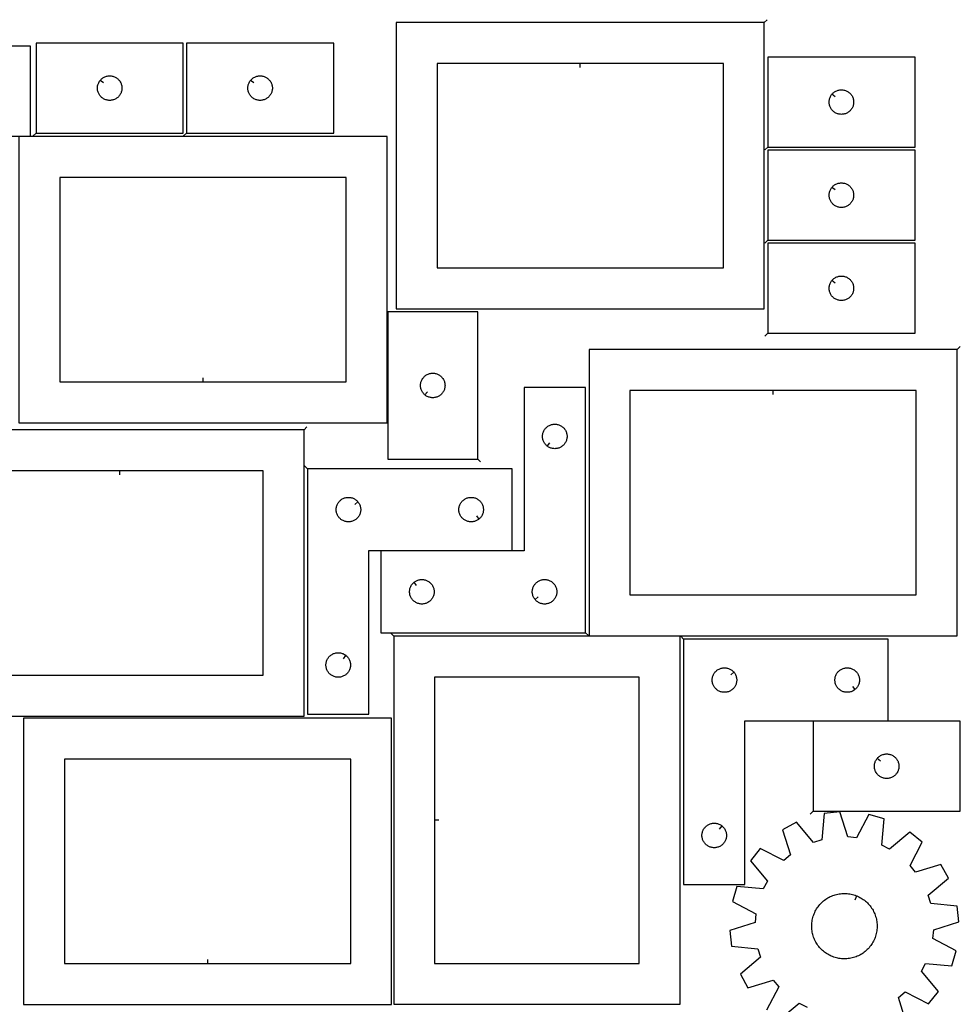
# Model space of a CAD drawing. Header units: millimetres. Extents: x 7 to 1243, y 7 to 2493.
# Tile 5 of 5: x 554 to 1243, y 1771 to 2493. Entities that reach past the tile are written whole.
import ezdxf

# ---------------------------------------------------------------- set-up
doc = ezdxf.new("R2010")
doc.units = ezdxf.units.MM
doc.layers.add('CUT', color=7, linetype='CONTINUOUS', true_color=0x000000)
doc.layers.add('LEADIN', color=1, linetype='CONTINUOUS', true_color=0xff0000)

msp = doc.modelspace()

# ---------------------------------------------------------------- linework, layer by layer
at = {"layer": 'CUT'}
for points in [[(1099.674492, 2490.960229), (829.674492, 2490.960229), (829.674492, 2280.960229), (1099.674492, 2280.960229)], [(453.561906, 2407.565642), (561.561906, 2407.565642), (561.561906, 2473.565642), (453.561906, 2473.565642)], [(565.603593, 2409.877654), (673.603593, 2409.877654), (673.603593, 2475.877654), (565.603593, 2475.877654)], [(675.916703, 2409.877654), (783.916703, 2409.877654), (783.916703, 2475.877654), (675.916703, 2475.877654)], [(1102.219682, 2399.636931), (1210.219682, 2399.636931), (1210.219682, 2465.636931), (1102.219682, 2465.636931)], [(964.674492, 2460.960229), (859.674492, 2460.960229), (859.674492, 2310.960229), (1069.674492, 2310.960229), (1069.674492, 2460.960229)], [(612.650224, 2448.584136), (612.837035, 2448.811766), (613.239632, 2449.241615), (613.669481, 2449.644212), (614.12474, 2450.017834), (614.603461, 2450.36088), (615.103593, 2450.671882), (615.622995, 2450.949508), (616.159442, 2451.19257), (616.710638, 2451.400025), (617.274222, 2451.570986), (617.84778, 2451.704721), (618.428857, 2451.800658), (619.014965, 2451.858384), (619.603593, 2451.877654), (620.192221, 2451.858384), (620.778329, 2451.800658), (621.359406, 2451.704721), (621.932964, 2451.570986), (622.496548, 2451.400025), (623.047744, 2451.19257), (623.584191, 2450.949508), (624.103593, 2450.671882), (624.603725, 2450.36088), (625.082446, 2450.017834), (625.537705, 2449.644212), (625.967554, 2449.241615), (626.370151, 2448.811766), (626.743773, 2448.356507), (627.086819, 2447.877786), (627.397822, 2447.377654), (627.675448, 2446.858252), (627.918509, 2446.321805), (628.125964, 2445.770609), (628.296925, 2445.207025), (628.43066, 2444.633467), (628.526597, 2444.052389), (628.584323, 2443.466282), (628.603593, 2442.877654), (628.584323, 2442.289026), (628.526597, 2441.702918), (628.43066, 2441.121841), (628.296925, 2440.548282), (628.125964, 2439.984699), (627.918509, 2439.433503), (627.675448, 2438.897056), (627.397822, 2438.377654), (627.086819, 2437.877522), (626.743773, 2437.398801), (626.370151, 2436.943541), (625.967554, 2436.513693), (625.537705, 2436.111095), (625.082446, 2435.737474), (624.603725, 2435.394427), (624.103593, 2435.083425), (623.584191, 2434.805799), (623.047744, 2434.562738), (622.496548, 2434.355283), (621.932964, 2434.184321), (621.359406, 2434.050586), (620.778329, 2433.95465), (620.192221, 2433.896923), (619.603593, 2433.877654), (619.014965, 2433.896923), (618.428857, 2433.95465), (617.84778, 2434.050586), (617.274222, 2434.184321), (616.710638, 2434.355283), (616.159442, 2434.562738), (615.622995, 2434.805799), (615.103593, 2435.083425), (614.603461, 2435.394427), (614.12474, 2435.737474), (613.669481, 2436.111095), (613.239632, 2436.513693), (612.837035, 2436.943541), (612.463413, 2437.398801), (612.120366, 2437.877522), (611.809364, 2438.377654), (611.531738, 2438.897056), (611.288677, 2439.433503), (611.081222, 2439.984699), (610.910261, 2440.548282), (610.776525, 2441.121841), (610.680589, 2441.702918), (610.622863, 2442.289026), (610.603593, 2442.877654), (610.622863, 2443.466282), (610.680589, 2444.052389), (610.776525, 2444.633467), (610.910261, 2445.207025), (611.081222, 2445.770609), (611.288677, 2446.321805), (611.531738, 2446.858252), (611.809364, 2447.377654), (612.120366, 2447.877786), (612.463413, 2448.356507)], [(722.963334, 2448.584136), (723.150145, 2448.811766), (723.552742, 2449.241615), (723.982591, 2449.644212), (724.43785, 2450.017834), (724.916571, 2450.36088), (725.416703, 2450.671882), (725.936105, 2450.949508), (726.472552, 2451.19257), (727.023748, 2451.400025), (727.587332, 2451.570986), (728.16089, 2451.704721), (728.741968, 2451.800658), (729.328075, 2451.858384), (729.916703, 2451.877654), (730.505331, 2451.858384), (731.091439, 2451.800658), (731.672516, 2451.704721), (732.246075, 2451.570986), (732.809658, 2451.400025), (733.360854, 2451.19257), (733.897302, 2450.949508), (734.416703, 2450.671882), (734.916835, 2450.36088), (735.395556, 2450.017834), (735.850816, 2449.644212), (736.280664, 2449.241615), (736.683262, 2448.811766), (737.056883, 2448.356507), (737.39993, 2447.877786), (737.710932, 2447.377654), (737.988558, 2446.858252), (738.231619, 2446.321805), (738.439074, 2445.770609), (738.610036, 2445.207025), (738.743771, 2444.633467), (738.839707, 2444.052389), (738.897434, 2443.466282), (738.916703, 2442.877654), (738.897434, 2442.289026), (738.839707, 2441.702918), (738.743771, 2441.121841), (738.610036, 2440.548282), (738.439074, 2439.984699), (738.231619, 2439.433503), (737.988558, 2438.897056), (737.710932, 2438.377654), (737.39993, 2437.877522), (737.056883, 2437.398801), (736.683262, 2436.943541), (736.280664, 2436.513693), (735.850816, 2436.111095), (735.395556, 2435.737474), (734.916835, 2435.394427), (734.416703, 2435.083425), (733.897302, 2434.805799), (733.360854, 2434.562738), (732.809658, 2434.355283), (732.246075, 2434.184321), (731.672516, 2434.050586), (731.091439, 2433.95465), (730.505331, 2433.896923), (729.916703, 2433.877654), (729.328075, 2433.896923), (728.741968, 2433.95465), (728.16089, 2434.050586), (727.587332, 2434.184321), (727.023748, 2434.355283), (726.472552, 2434.562738), (725.936105, 2434.805799), (725.416703, 2435.083425), (724.916571, 2435.394427), (724.43785, 2435.737474), (723.982591, 2436.111095), (723.552742, 2436.513693), (723.150145, 2436.943541), (722.776523, 2437.398801), (722.433477, 2437.877522), (722.122475, 2438.377654), (721.844849, 2438.897056), (721.601788, 2439.433503), (721.394332, 2439.984699), (721.223371, 2440.548282), (721.089636, 2441.121841), (720.9937, 2441.702918), (720.935973, 2442.289026), (720.916703, 2442.877654), (720.935973, 2443.466282), (720.9937, 2444.052389), (721.089636, 2444.633467), (721.223371, 2445.207025), (721.394332, 2445.770609), (721.601788, 2446.321805), (721.844849, 2446.858252), (722.122475, 2447.377654), (722.433477, 2447.877786), (722.776523, 2448.356507)], [(1149.266313, 2438.343414), (1149.453124, 2438.571043), (1149.855721, 2439.000892), (1150.285569, 2439.403489), (1150.740829, 2439.777111), (1151.21955, 2440.120158), (1151.719682, 2440.43116), (1152.239084, 2440.708786), (1152.775531, 2440.951847), (1153.326727, 2441.159302), (1153.89031, 2441.330264), (1154.463869, 2441.463999), (1155.044946, 2441.559935), (1155.631054, 2441.617661), (1156.219682, 2441.636931), (1156.80831, 2441.617661), (1157.394418, 2441.559935), (1157.975495, 2441.463999), (1158.549053, 2441.330264), (1159.112637, 2441.159302), (1159.663833, 2440.951847), (1160.20028, 2440.708786), (1160.719682, 2440.43116), (1161.219814, 2440.120158), (1161.698535, 2439.777111), (1162.153794, 2439.403489), (1162.583643, 2439.000892), (1162.98624, 2438.571043), (1163.359862, 2438.115784), (1163.702908, 2437.637063), (1164.01391, 2437.136931), (1164.291536, 2436.617529), (1164.534598, 2436.081082), (1164.742053, 2435.529886), (1164.913014, 2434.966303), (1165.046749, 2434.392744), (1165.142686, 2433.811667), (1165.200412, 2433.225559), (1165.219682, 2432.636931), (1165.200412, 2432.048303), (1165.142686, 2431.462195), (1165.046749, 2430.881118), (1164.913014, 2430.30756), (1164.742053, 2429.743976), (1164.534598, 2429.19278), (1164.291536, 2428.656333), (1164.01391, 2428.136931), (1163.702908, 2427.636799), (1163.359862, 2427.158078), (1162.98624, 2426.702819), (1162.583643, 2426.27297), (1162.153794, 2425.870373), (1161.698535, 2425.496751), (1161.219814, 2425.153705), (1160.719682, 2424.842702), (1160.20028, 2424.565076), (1159.663833, 2424.322015), (1159.112637, 2424.11456), (1158.549053, 2423.943599), (1157.975495, 2423.809864), (1157.394418, 2423.713927), (1156.80831, 2423.656201), (1156.219682, 2423.636931), (1155.631054, 2423.656201), (1155.044946, 2423.713927), (1154.463869, 2423.809864), (1153.89031, 2423.943599), (1153.326727, 2424.11456), (1152.775531, 2424.322015), (1152.239084, 2424.565076), (1151.719682, 2424.842702), (1151.21955, 2425.153705), (1150.740829, 2425.496751), (1150.285569, 2425.870373), (1149.855721, 2426.27297), (1149.453124, 2426.702819), (1149.079502, 2427.158078), (1148.736455, 2427.636799), (1148.425453, 2428.136931), (1148.147827, 2428.656333), (1147.904766, 2429.19278), (1147.697311, 2429.743976), (1147.526349, 2430.30756), (1147.392614, 2430.881118), (1147.296678, 2431.462195), (1147.238952, 2432.048303), (1147.219682, 2432.636931), (1147.238952, 2433.225559), (1147.296678, 2433.811667), (1147.392614, 2434.392744), (1147.526349, 2434.966303), (1147.697311, 2435.529886), (1147.904766, 2436.081082), (1148.147827, 2436.617529), (1148.425453, 2437.136931), (1148.736455, 2437.637063), (1149.079502, 2438.115784)], [(552.982145, 2197.342149), (822.982145, 2197.342149), (822.982145, 2407.342149), (552.982145, 2407.342149)], [(1102.219682, 2331.329314), (1210.219682, 2331.329314), (1210.219682, 2397.329314), (1102.219682, 2397.329314)], [(687.982145, 2227.342149), (792.982145, 2227.342149), (792.982145, 2377.342149), (582.982145, 2377.342149), (582.982145, 2227.342149)], [(1149.266313, 2370.035797), (1149.453124, 2370.263426), (1149.855721, 2370.693275), (1150.285569, 2371.095872), (1150.740829, 2371.469494), (1151.21955, 2371.81254), (1151.719682, 2372.123543), (1152.239084, 2372.401169), (1152.775531, 2372.64423), (1153.326727, 2372.851685), (1153.89031, 2373.022646), (1154.463869, 2373.156381), (1155.044946, 2373.252318), (1155.631054, 2373.310044), (1156.219682, 2373.329314), (1156.80831, 2373.310044), (1157.394418, 2373.252318), (1157.975495, 2373.156381), (1158.549053, 2373.022646), (1159.112637, 2372.851685), (1159.663833, 2372.64423), (1160.20028, 2372.401169), (1160.719682, 2372.123543), (1161.219814, 2371.81254), (1161.698535, 2371.469494), (1162.153794, 2371.095872), (1162.583643, 2370.693275), (1162.98624, 2370.263426), (1163.359862, 2369.808167), (1163.702908, 2369.329446), (1164.01391, 2368.829314), (1164.291536, 2368.309912), (1164.534598, 2367.773465), (1164.742053, 2367.222269), (1164.913014, 2366.658685), (1165.046749, 2366.085127), (1165.142686, 2365.50405), (1165.200412, 2364.917942), (1165.219682, 2364.329314), (1165.200412, 2363.740686), (1165.142686, 2363.154578), (1165.046749, 2362.573501), (1164.913014, 2361.999943), (1164.742053, 2361.436359), (1164.534598, 2360.885163), (1164.291536, 2360.348716), (1164.01391, 2359.829314), (1163.702908, 2359.329182), (1163.359862, 2358.850461), (1162.98624, 2358.395202), (1162.583643, 2357.965353), (1162.153794, 2357.562756), (1161.698535, 2357.189134), (1161.219814, 2356.846087), (1160.719682, 2356.535085), (1160.20028, 2356.257459), (1159.663833, 2356.014398), (1159.112637, 2355.806943), (1158.549053, 2355.635981), (1157.975495, 2355.502246), (1157.394418, 2355.40631), (1156.80831, 2355.348584), (1156.219682, 2355.329314), (1155.631054, 2355.348584), (1155.044946, 2355.40631), (1154.463869, 2355.502246), (1153.89031, 2355.635981), (1153.326727, 2355.806943), (1152.775531, 2356.014398), (1152.239084, 2356.257459), (1151.719682, 2356.535085), (1151.21955, 2356.846087), (1150.740829, 2357.189134), (1150.285569, 2357.562756), (1149.855721, 2357.965353), (1149.453124, 2358.395202), (1149.079502, 2358.850461), (1148.736455, 2359.329182), (1148.425453, 2359.829314), (1148.147827, 2360.348716), (1147.904766, 2360.885163), (1147.697311, 2361.436359), (1147.526349, 2361.999943), (1147.392614, 2362.573501), (1147.296678, 2363.154578), (1147.238952, 2363.740686), (1147.219682, 2364.329314), (1147.238952, 2364.917942), (1147.296678, 2365.50405), (1147.392614, 2366.085127), (1147.526349, 2366.658685), (1147.697311, 2367.222269), (1147.904766, 2367.773465), (1148.147827, 2368.309912), (1148.425453, 2368.829314), (1148.736455, 2369.329446), (1149.079502, 2369.808167)], [(1102.219682, 2263.016081), (1210.219682, 2263.016081), (1210.219682, 2329.016081), (1102.219682, 2329.016081)], [(1149.266313, 2301.722564), (1149.453124, 2301.950194), (1149.855721, 2302.380043), (1150.285569, 2302.78264), (1150.740829, 2303.156262), (1151.21955, 2303.499308), (1151.719682, 2303.81031), (1152.239084, 2304.087936), (1152.775531, 2304.330997), (1153.326727, 2304.538453), (1153.89031, 2304.709414), (1154.463869, 2304.843149), (1155.044946, 2304.939085), (1155.631054, 2304.996812), (1156.219682, 2305.016081), (1156.80831, 2304.996812), (1157.394418, 2304.939085), (1157.975495, 2304.843149), (1158.549053, 2304.709414), (1159.112637, 2304.538453), (1159.663833, 2304.330997), (1160.20028, 2304.087936), (1160.719682, 2303.81031), (1161.219814, 2303.499308), (1161.698535, 2303.156262), (1162.153794, 2302.78264), (1162.583643, 2302.380043), (1162.98624, 2301.950194), (1163.359862, 2301.494934), (1163.702908, 2301.016214), (1164.01391, 2300.516081), (1164.291536, 2299.99668), (1164.534598, 2299.460232), (1164.742053, 2298.909037), (1164.913014, 2298.345453), (1165.046749, 2297.771894), (1165.142686, 2297.190817), (1165.200412, 2296.60471), (1165.219682, 2296.016081), (1165.200412, 2295.427453), (1165.142686, 2294.841346), (1165.046749, 2294.260269), (1164.913014, 2293.68671), (1164.742053, 2293.123126), (1164.534598, 2292.571931), (1164.291536, 2292.035483), (1164.01391, 2291.516081), (1163.702908, 2291.015949), (1163.359862, 2290.537229), (1162.98624, 2290.081969), (1162.583643, 2289.65212), (1162.153794, 2289.249523), (1161.698535, 2288.875901), (1161.219814, 2288.532855), (1160.719682, 2288.221853), (1160.20028, 2287.944227), (1159.663833, 2287.701166), (1159.112637, 2287.49371), (1158.549053, 2287.322749), (1157.975495, 2287.189014), (1157.394418, 2287.093078), (1156.80831, 2287.035351), (1156.219682, 2287.016081), (1155.631054, 2287.035351), (1155.044946, 2287.093078), (1154.463869, 2287.189014), (1153.89031, 2287.322749), (1153.326727, 2287.49371), (1152.775531, 2287.701166), (1152.239084, 2287.944227), (1151.719682, 2288.221853), (1151.21955, 2288.532855), (1150.740829, 2288.875901), (1150.285569, 2289.249523), (1149.855721, 2289.65212), (1149.453124, 2290.081969), (1149.079502, 2290.537229), (1148.736455, 2291.015949), (1148.425453, 2291.516081), (1148.147827, 2292.035483), (1147.904766, 2292.571931), (1147.697311, 2293.123126), (1147.526349, 2293.68671), (1147.392614, 2294.260269), (1147.296678, 2294.841346), (1147.238952, 2295.427453), (1147.219682, 2296.016081), (1147.238952, 2296.60471), (1147.296678, 2297.190817), (1147.392614, 2297.771894), (1147.526349, 2298.345453), (1147.697311, 2298.909037), (1147.904766, 2299.460232), (1148.147827, 2299.99668), (1148.425453, 2300.516081), (1148.736455, 2301.016214), (1149.079502, 2301.494934)], [(889.523987, 2170.719871), (889.523987, 2278.719871), (823.523987, 2278.719871), (823.523987, 2170.719871)], [(1241.134895, 2251.119653), (971.134895, 2251.119653), (971.134895, 2041.119653), (1241.134895, 2041.119653)], [(850.817505, 2217.766502), (850.589875, 2217.953313), (850.160026, 2218.35591), (849.757429, 2218.785759), (849.383807, 2219.241018), (849.040761, 2219.719739), (848.729759, 2220.219871), (848.452133, 2220.739273), (848.209072, 2221.27572), (848.001616, 2221.826916), (847.830655, 2222.390499), (847.69692, 2222.964058), (847.600984, 2223.545135), (847.543257, 2224.131243), (847.523987, 2224.719871), (847.543257, 2225.308499), (847.600984, 2225.894607), (847.69692, 2226.475684), (847.830655, 2227.049242), (848.001616, 2227.612826), (848.209072, 2228.164022), (848.452133, 2228.700469), (848.729759, 2229.219871), (849.040761, 2229.720003), (849.383807, 2230.198724), (849.757429, 2230.653983), (850.160026, 2231.083832), (850.589875, 2231.486429), (851.045135, 2231.860051), (851.523855, 2232.203097), (852.023987, 2232.5141), (852.543389, 2232.791726), (853.079837, 2233.034787), (853.631032, 2233.242242), (854.194616, 2233.413203), (854.768175, 2233.546938), (855.349252, 2233.642875), (855.935359, 2233.700601), (856.523987, 2233.719871), (857.112616, 2233.700601), (857.698723, 2233.642875), (858.2798, 2233.546938), (858.853359, 2233.413203), (859.416943, 2233.242242), (859.968138, 2233.034787), (860.504586, 2232.791726), (861.023987, 2232.5141), (861.52412, 2232.203097), (862.00284, 2231.860051), (862.4581, 2231.486429), (862.887948, 2231.083832), (863.290546, 2230.653983), (863.664168, 2230.198724), (864.007214, 2229.720003), (864.318216, 2229.219871), (864.595842, 2228.700469), (864.838903, 2228.164022), (865.046359, 2227.612826), (865.21732, 2227.049242), (865.351055, 2226.475684), (865.446991, 2225.894607), (865.504718, 2225.308499), (865.523987, 2224.719871), (865.504718, 2224.131243), (865.446991, 2223.545135), (865.351055, 2222.964058), (865.21732, 2222.390499), (865.046359, 2221.826916), (864.838903, 2221.27572), (864.595842, 2220.739273), (864.318216, 2220.219871), (864.007214, 2219.719739), (863.664168, 2219.241018), (863.290546, 2218.785759), (862.887948, 2218.35591), (862.4581, 2217.953313), (862.00284, 2217.579691), (861.52412, 2217.236644), (861.023987, 2216.925642), (860.504586, 2216.648016), (859.968138, 2216.404955), (859.416943, 2216.1975), (858.853359, 2216.026538), (858.2798, 2215.892803), (857.698723, 2215.796867), (857.112616, 2215.739141), (856.523987, 2215.719871), (855.935359, 2215.739141), (855.349252, 2215.796867), (854.768175, 2215.892803), (854.194616, 2216.026538), (853.631032, 2216.1975), (853.079837, 2216.404955), (852.543389, 2216.648016), (852.023987, 2216.925642), (851.523855, 2217.236644), (851.045135, 2217.579691)], [(968.536297, 2043.340328), (968.536297, 2223.340328), (923.536297, 2223.340328), (923.536297, 2103.340328), (818.536297, 2103.340328), (818.536297, 2043.340328)], [(1106.134895, 2221.119653), (1001.134895, 2221.119653), (1001.134895, 2071.119653), (1211.134895, 2071.119653), (1211.134895, 2221.119653)], [(940.329815, 2180.386958), (940.102185, 2180.573769), (939.672336, 2180.976367), (939.269739, 2181.406215), (938.896117, 2181.861475), (938.553071, 2182.340195), (938.242069, 2182.840328), (937.964443, 2183.359729), (937.721382, 2183.896177), (937.513926, 2184.447372), (937.342965, 2185.010956), (937.20923, 2185.584515), (937.113294, 2186.165592), (937.055567, 2186.751699), (937.036297, 2187.340328), (937.055567, 2187.928956), (937.113294, 2188.515063), (937.20923, 2189.09614), (937.342965, 2189.669699), (937.513926, 2190.233283), (937.721382, 2190.784478), (937.964443, 2191.320926), (938.242069, 2191.840328), (938.553071, 2192.34046), (938.896117, 2192.81918), (939.269739, 2193.27444), (939.672336, 2193.704289), (940.102185, 2194.106886), (940.557445, 2194.480508), (941.036165, 2194.823554), (941.536297, 2195.134556), (942.055699, 2195.412182), (942.592147, 2195.655243), (943.143342, 2195.862699), (943.706926, 2196.03366), (944.280485, 2196.167395), (944.861562, 2196.263331), (945.447669, 2196.321058), (946.036297, 2196.340328), (946.624926, 2196.321058), (947.211033, 2196.263331), (947.79211, 2196.167395), (948.365669, 2196.03366), (948.929253, 2195.862699), (949.480448, 2195.655243), (950.016896, 2195.412182), (950.536297, 2195.134556), (951.03643, 2194.823554), (951.51515, 2194.480508), (951.97041, 2194.106886), (952.400259, 2193.704289), (952.802856, 2193.27444), (953.176478, 2192.81918), (953.519524, 2192.34046), (953.830526, 2191.840328), (954.108152, 2191.320926), (954.351213, 2190.784478), (954.558669, 2190.233283), (954.72963, 2189.669699), (954.863365, 2189.09614), (954.959301, 2188.515063), (955.017028, 2187.928956), (955.036297, 2187.340328), (955.017028, 2186.751699), (954.959301, 2186.165592), (954.863365, 2185.584515), (954.72963, 2185.010956), (954.558669, 2184.447372), (954.351213, 2183.896177), (954.108152, 2183.359729), (953.830526, 2182.840328), (953.519524, 2182.340195), (953.176478, 2181.861475), (952.802856, 2181.406215), (952.400259, 2180.976367), (951.97041, 2180.573769), (951.51515, 2180.200148), (951.03643, 2179.857101), (950.536297, 2179.546099), (950.016896, 2179.268473), (949.480448, 2179.025412), (948.929253, 2178.817956), (948.365669, 2178.646995), (947.79211, 2178.51326), (947.211033, 2178.417324), (946.624926, 2178.359597), (946.036297, 2178.340328), (945.447669, 2178.359597), (944.861562, 2178.417324), (944.280485, 2178.51326), (943.706926, 2178.646995), (943.143342, 2178.817956), (942.592147, 2179.025412), (942.055699, 2179.268473), (941.536297, 2179.546099), (941.036165, 2179.857101), (940.557445, 2180.200148)], [(762.133446, 2192.155542), (492.133446, 2192.155542), (492.133446, 1982.155542), (762.133446, 1982.155542)], [(627.133446, 2162.155542), (522.133446, 2162.155542), (522.133446, 2012.155542), (732.133446, 2012.155542), (732.133446, 2162.155542)], [(764.698249, 2163.636603), (764.698249, 1983.636603), (809.698249, 1983.636603), (809.698249, 2103.636603), (914.698249, 2103.636603), (914.698249, 2163.636603)], [(801.651618, 2139.343085), (801.838429, 2139.115456), (802.181475, 2138.636735), (802.492477, 2138.136603), (802.770103, 2137.617201), (803.013164, 2137.080754), (803.22062, 2136.529558), (803.391581, 2135.965974), (803.525316, 2135.392416), (803.621252, 2134.811338), (803.678979, 2134.225231), (803.698249, 2133.636603), (803.678979, 2133.047974), (803.621252, 2132.461867), (803.525316, 2131.88079), (803.391581, 2131.307231), (803.22062, 2130.743647), (803.013164, 2130.192452), (802.770103, 2129.656004), (802.492477, 2129.136603), (802.181475, 2128.636471), (801.838429, 2128.15775), (801.464807, 2127.70249), (801.06221, 2127.272642), (800.632361, 2126.870044), (800.177102, 2126.496423), (799.698381, 2126.153376), (799.198249, 2125.842374), (798.678847, 2125.564748), (798.1424, 2125.321687), (797.591204, 2125.114231), (797.02762, 2124.94327), (796.454062, 2124.809535), (795.872984, 2124.713599), (795.286877, 2124.655872), (794.698249, 2124.636603), (794.109621, 2124.655872), (793.523513, 2124.713599), (792.942436, 2124.809535), (792.368877, 2124.94327), (791.805294, 2125.114231), (791.254098, 2125.321687), (790.71765, 2125.564748), (790.198249, 2125.842374), (789.698117, 2126.153376), (789.219396, 2126.496423), (788.764136, 2126.870044), (788.334288, 2127.272642), (787.93169, 2127.70249), (787.558069, 2128.15775), (787.215022, 2128.636471), (786.90402, 2129.136603), (786.626394, 2129.656004), (786.383333, 2130.192452), (786.175878, 2130.743647), (786.004916, 2131.307231), (785.871181, 2131.88079), (785.775245, 2132.461867), (785.717518, 2133.047974), (785.698249, 2133.636603), (785.717518, 2134.225231), (785.775245, 2134.811338), (785.871181, 2135.392416), (786.004916, 2135.965974), (786.175878, 2136.529558), (786.383333, 2137.080754), (786.626394, 2137.617201), (786.90402, 2138.136603), (787.215022, 2138.636735), (787.558069, 2139.115456), (787.93169, 2139.570715), (788.334288, 2140.000564), (788.764136, 2140.403161), (789.219396, 2140.776783), (789.698117, 2141.119829), (790.198249, 2141.430831), (790.71765, 2141.708457), (791.254098, 2141.951518), (791.805294, 2142.158974), (792.368877, 2142.329935), (792.942436, 2142.46367), (793.523513, 2142.559606), (794.109621, 2142.617333), (794.698249, 2142.636603), (795.286877, 2142.617333), (795.872984, 2142.559606), (796.454062, 2142.46367), (797.02762, 2142.329935), (797.591204, 2142.158974), (798.1424, 2141.951518), (798.678847, 2141.708457), (799.198249, 2141.430831), (799.698381, 2141.119829), (800.177102, 2140.776783), (800.632361, 2140.403161), (801.06221, 2140.000564), (801.464807, 2139.570715)], [(890.404731, 2126.683233), (890.177102, 2126.496423), (889.698381, 2126.153376), (889.198249, 2125.842374), (888.678847, 2125.564748), (888.1424, 2125.321687), (887.591204, 2125.114231), (887.02762, 2124.94327), (886.454062, 2124.809535), (885.872984, 2124.713599), (885.286877, 2124.655872), (884.698249, 2124.636603), (884.109621, 2124.655872), (883.523513, 2124.713599), (882.942436, 2124.809535), (882.368877, 2124.94327), (881.805294, 2125.114231), (881.254098, 2125.321687), (880.71765, 2125.564748), (880.198249, 2125.842374), (879.698117, 2126.153376), (879.219396, 2126.496423), (878.764136, 2126.870044), (878.334288, 2127.272642), (877.93169, 2127.70249), (877.558069, 2128.15775), (877.215022, 2128.636471), (876.90402, 2129.136603), (876.626394, 2129.656004), (876.383333, 2130.192452), (876.175878, 2130.743647), (876.004916, 2131.307231), (875.871181, 2131.88079), (875.775245, 2132.461867), (875.717518, 2133.047974), (875.698249, 2133.636603), (875.717518, 2134.225231), (875.775245, 2134.811338), (875.871181, 2135.392416), (876.004916, 2135.965974), (876.175878, 2136.529558), (876.383333, 2137.080754), (876.626394, 2137.617201), (876.90402, 2138.136603), (877.215022, 2138.636735), (877.558069, 2139.115456), (877.93169, 2139.570715), (878.334288, 2140.000564), (878.764136, 2140.403161), (879.219396, 2140.776783), (879.698117, 2141.119829), (880.198249, 2141.430831), (880.71765, 2141.708457), (881.254098, 2141.951518), (881.805294, 2142.158974), (882.368877, 2142.329935), (882.942436, 2142.46367), (883.523513, 2142.559606), (884.109621, 2142.617333), (884.698249, 2142.636603), (885.286877, 2142.617333), (885.872984, 2142.559606), (886.454062, 2142.46367), (887.02762, 2142.329935), (887.591204, 2142.158974), (888.1424, 2141.951518), (888.678847, 2141.708457), (889.198249, 2141.430831), (889.698381, 2141.119829), (890.177102, 2140.776783), (890.632361, 2140.403161), (891.06221, 2140.000564), (891.464807, 2139.570715), (891.838429, 2139.115456), (892.181475, 2138.636735), (892.492477, 2138.136603), (892.770103, 2137.617201), (893.013164, 2137.080754), (893.22062, 2136.529558), (893.391581, 2135.965974), (893.525316, 2135.392416), (893.621252, 2134.811338), (893.678979, 2134.225231), (893.698249, 2133.636603), (893.678979, 2133.047974), (893.621252, 2132.461867), (893.525316, 2131.88079), (893.391581, 2131.307231), (893.22062, 2130.743647), (893.013164, 2130.192452), (892.770103, 2129.656004), (892.492477, 2129.136603), (892.181475, 2128.636471), (891.838429, 2128.15775), (891.464807, 2127.70249), (891.06221, 2127.272642), (890.632361, 2126.870044)], [(842.829815, 2080.293697), (843.057445, 2080.480508), (843.536165, 2080.823554), (844.036297, 2081.134556), (844.555699, 2081.412182), (845.092147, 2081.655243), (845.643342, 2081.862699), (846.206926, 2082.03366), (846.780485, 2082.167395), (847.361562, 2082.263331), (847.947669, 2082.321058), (848.536297, 2082.340328), (849.124926, 2082.321058), (849.711033, 2082.263331), (850.29211, 2082.167395), (850.865669, 2082.03366), (851.429253, 2081.862699), (851.980448, 2081.655243), (852.516896, 2081.412182), (853.036297, 2081.134556), (853.53643, 2080.823554), (854.01515, 2080.480508), (854.47041, 2080.106886), (854.900259, 2079.704289), (855.302856, 2079.27444), (855.676478, 2078.81918), (856.019524, 2078.34046), (856.330526, 2077.840328), (856.608152, 2077.320926), (856.851213, 2076.784478), (857.058669, 2076.233283), (857.22963, 2075.669699), (857.363365, 2075.09614), (857.459301, 2074.515063), (857.517028, 2073.928956), (857.536297, 2073.340328), (857.517028, 2072.751699), (857.459301, 2072.165592), (857.363365, 2071.584515), (857.22963, 2071.010956), (857.058669, 2070.447372), (856.851213, 2069.896177), (856.608152, 2069.359729), (856.330526, 2068.840328), (856.019524, 2068.340195), (855.676478, 2067.861475), (855.302856, 2067.406215), (854.900259, 2066.976367), (854.47041, 2066.573769), (854.01515, 2066.200148), (853.53643, 2065.857101), (853.036297, 2065.546099), (852.516896, 2065.268473), (851.980448, 2065.025412), (851.429253, 2064.817956), (850.865669, 2064.646995), (850.29211, 2064.51326), (849.711033, 2064.417324), (849.124926, 2064.359597), (848.536297, 2064.340328), (847.947669, 2064.359597), (847.361562, 2064.417324), (846.780485, 2064.51326), (846.206926, 2064.646995), (845.643342, 2064.817956), (845.092147, 2065.025412), (844.555699, 2065.268473), (844.036297, 2065.546099), (843.536165, 2065.857101), (843.057445, 2066.200148), (842.602185, 2066.573769), (842.172336, 2066.976367), (841.769739, 2067.406215), (841.396117, 2067.861475), (841.053071, 2068.340195), (840.742069, 2068.840328), (840.464443, 2069.359729), (840.221382, 2069.896177), (840.013926, 2070.447372), (839.842965, 2071.010956), (839.70923, 2071.584515), (839.613294, 2072.165592), (839.555567, 2072.751699), (839.536297, 2073.340328), (839.555567, 2073.928956), (839.613294, 2074.515063), (839.70923, 2075.09614), (839.842965, 2075.669699), (840.013926, 2076.233283), (840.221382, 2076.784478), (840.464443, 2077.320926), (840.742069, 2077.840328), (841.053071, 2078.34046), (841.396117, 2078.81918), (841.769739, 2079.27444), (842.172336, 2079.704289), (842.602185, 2080.106886)], [(931.582928, 2067.633845), (931.396117, 2067.861475), (931.053071, 2068.340195), (930.742069, 2068.840328), (930.464443, 2069.359729), (930.221382, 2069.896177), (930.013926, 2070.447372), (929.842965, 2071.010956), (929.70923, 2071.584515), (929.613294, 2072.165592), (929.555567, 2072.751699), (929.536297, 2073.340328), (929.555567, 2073.928956), (929.613294, 2074.515063), (929.70923, 2075.09614), (929.842965, 2075.669699), (930.013926, 2076.233283), (930.221382, 2076.784478), (930.464443, 2077.320926), (930.742069, 2077.840328), (931.053071, 2078.34046), (931.396117, 2078.81918), (931.769739, 2079.27444), (932.172336, 2079.704289), (932.602185, 2080.106886), (933.057445, 2080.480508), (933.536165, 2080.823554), (934.036297, 2081.134556), (934.555699, 2081.412182), (935.092147, 2081.655243), (935.643342, 2081.862699), (936.206926, 2082.03366), (936.780485, 2082.167395), (937.361562, 2082.263331), (937.947669, 2082.321058), (938.536297, 2082.340328), (939.124926, 2082.321058), (939.711033, 2082.263331), (940.29211, 2082.167395), (940.865669, 2082.03366), (941.429253, 2081.862699), (941.980448, 2081.655243), (942.516896, 2081.412182), (943.036297, 2081.134556), (943.53643, 2080.823554), (944.01515, 2080.480508), (944.47041, 2080.106886), (944.900259, 2079.704289), (945.302856, 2079.27444), (945.676478, 2078.81918), (946.019524, 2078.34046), (946.330526, 2077.840328), (946.608152, 2077.320926), (946.851213, 2076.784478), (947.058669, 2076.233283), (947.22963, 2075.669699), (947.363365, 2075.09614), (947.459301, 2074.515063), (947.517028, 2073.928956), (947.536297, 2073.340328), (947.517028, 2072.751699), (947.459301, 2072.165592), (947.363365, 2071.584515), (947.22963, 2071.010956), (947.058669, 2070.447372), (946.851213, 2069.896177), (946.608152, 2069.359729), (946.330526, 2068.840328), (946.019524, 2068.340195), (945.676478, 2067.861475), (945.302856, 2067.406215), (944.900259, 2066.976367), (944.47041, 2066.573769), (944.01515, 2066.200148), (943.53643, 2065.857101), (943.036297, 2065.546099), (942.516896, 2065.268473), (941.980448, 2065.025412), (941.429253, 2064.817956), (940.865669, 2064.646995), (940.29211, 2064.51326), (939.711033, 2064.417324), (939.124926, 2064.359597), (938.536297, 2064.340328), (937.947669, 2064.359597), (937.361562, 2064.417324), (936.780485, 2064.51326), (936.206926, 2064.646995), (935.643342, 2064.817956), (935.092147, 2065.025412), (934.555699, 2065.268473), (934.036297, 2065.546099), (933.536165, 2065.857101), (933.057445, 2066.200148), (932.602185, 2066.573769), (932.172336, 2066.976367), (931.769739, 2067.406215)], [(827.91507, 2040.749902), (827.91507, 1770.749902), (1037.91507, 1770.749902), (1037.91507, 2040.749902)], [(1040.468085, 2038.583258), (1040.468085, 1858.583258), (1085.468085, 1858.583258), (1085.468085, 1978.583258), (1190.468085, 1978.583258), (1190.468085, 2038.583258)], [(792.904731, 2026.589972), (793.132361, 2026.403161), (793.56221, 2026.000564), (793.964807, 2025.570715), (794.338429, 2025.115456), (794.681475, 2024.636735), (794.992477, 2024.136603), (795.270103, 2023.617201), (795.513164, 2023.080754), (795.72062, 2022.529558), (795.891581, 2021.965974), (796.025316, 2021.392416), (796.121252, 2020.811338), (796.178979, 2020.225231), (796.198249, 2019.636603), (796.178979, 2019.047974), (796.121252, 2018.461867), (796.025316, 2017.88079), (795.891581, 2017.307231), (795.72062, 2016.743647), (795.513164, 2016.192452), (795.270103, 2015.656004), (794.992477, 2015.136603), (794.681475, 2014.636471), (794.338429, 2014.15775), (793.964807, 2013.70249), (793.56221, 2013.272642), (793.132361, 2012.870044), (792.677102, 2012.496423), (792.198381, 2012.153376), (791.698249, 2011.842374), (791.178847, 2011.564748), (790.6424, 2011.321687), (790.091204, 2011.114231), (789.52762, 2010.94327), (788.954062, 2010.809535), (788.372984, 2010.713599), (787.786877, 2010.655872), (787.198249, 2010.636603), (786.609621, 2010.655872), (786.023513, 2010.713599), (785.442436, 2010.809535), (784.868877, 2010.94327), (784.305294, 2011.114231), (783.754098, 2011.321687), (783.21765, 2011.564748), (782.698249, 2011.842374), (782.198117, 2012.153376), (781.719396, 2012.496423), (781.264136, 2012.870044), (780.834288, 2013.272642), (780.43169, 2013.70249), (780.058069, 2014.15775), (779.715022, 2014.636471), (779.40402, 2015.136603), (779.126394, 2015.656004), (778.883333, 2016.192452), (778.675878, 2016.743647), (778.504916, 2017.307231), (778.371181, 2017.88079), (778.275245, 2018.461867), (778.217518, 2019.047974), (778.198249, 2019.636603), (778.217518, 2020.225231), (778.275245, 2020.811338), (778.371181, 2021.392416), (778.504916, 2021.965974), (778.675878, 2022.529558), (778.883333, 2023.080754), (779.126394, 2023.617201), (779.40402, 2024.136603), (779.715022, 2024.636735), (780.058069, 2025.115456), (780.43169, 2025.570715), (780.834288, 2026.000564), (781.264136, 2026.403161), (781.719396, 2026.776783), (782.198117, 2027.119829), (782.698249, 2027.430831), (783.21765, 2027.708457), (783.754098, 2027.951518), (784.305294, 2028.158974), (784.868877, 2028.329935), (785.442436, 2028.46367), (786.023513, 2028.559606), (786.609621, 2028.617333), (787.198249, 2028.636603), (787.786877, 2028.617333), (788.372984, 2028.559606), (788.954062, 2028.46367), (789.52762, 2028.329935), (790.091204, 2028.158974), (790.6424, 2027.951518), (791.178847, 2027.708457), (791.698249, 2027.430831), (792.198381, 2027.119829), (792.677102, 2026.776783)], [(1077.421454, 2014.289741), (1077.608265, 2014.062111), (1077.951312, 2013.58339), (1078.262314, 2013.083258), (1078.53994, 2012.563856), (1078.783001, 2012.027409), (1078.990456, 2011.476213), (1079.161418, 2010.912629), (1079.295153, 2010.339071), (1079.391089, 2009.757994), (1079.448815, 2009.171886), (1079.468085, 2008.583258), (1079.448815, 2007.99463), (1079.391089, 2007.408522), (1079.295153, 2006.827445), (1079.161418, 2006.253887), (1078.990456, 2005.690303), (1078.783001, 2005.139107), (1078.53994, 2004.60266), (1078.262314, 2004.083258), (1077.951312, 2003.583126), (1077.608265, 2003.104405), (1077.234643, 2002.649146), (1076.832046, 2002.219297), (1076.402197, 2001.8167), (1075.946938, 2001.443078), (1075.468217, 2001.100031), (1074.968085, 2000.789029), (1074.448683, 2000.511403), (1073.912236, 2000.268342), (1073.36104, 2000.060887), (1072.797457, 1999.889925), (1072.223898, 1999.75619), (1071.642821, 1999.660254), (1071.056713, 1999.602528), (1070.468085, 1999.583258), (1069.879457, 1999.602528), (1069.293349, 1999.660254), (1068.712272, 1999.75619), (1068.138714, 1999.889925), (1067.57513, 2000.060887), (1067.023934, 2000.268342), (1066.487487, 2000.511403), (1065.968085, 2000.789029), (1065.467953, 2001.100031), (1064.989232, 2001.443078), (1064.533973, 2001.8167), (1064.104124, 2002.219297), (1063.701527, 2002.649146), (1063.327905, 2003.104405), (1062.984859, 2003.583126), (1062.673856, 2004.083258), (1062.39623, 2004.60266), (1062.153169, 2005.139107), (1061.945714, 2005.690303), (1061.774753, 2006.253887), (1061.641018, 2006.827445), (1061.545081, 2007.408522), (1061.487355, 2007.99463), (1061.468085, 2008.583258), (1061.487355, 2009.171886), (1061.545081, 2009.757994), (1061.641018, 2010.339071), (1061.774753, 2010.912629), (1061.945714, 2011.476213), (1062.153169, 2012.027409), (1062.39623, 2012.563856), (1062.673856, 2013.083258), (1062.984859, 2013.58339), (1063.327905, 2014.062111), (1063.701527, 2014.51737), (1064.104124, 2014.947219), (1064.533973, 2015.349816), (1064.989232, 2015.723438), (1065.467953, 2016.066484), (1065.968085, 2016.377487), (1066.487487, 2016.655113), (1067.023934, 2016.898174), (1067.57513, 2017.105629), (1068.138714, 2017.27659), (1068.712272, 2017.410325), (1069.293349, 2017.506262), (1069.879457, 2017.563988), (1070.468085, 2017.583258), (1071.056713, 2017.563988), (1071.642821, 2017.506262), (1072.223898, 2017.410325), (1072.797457, 2017.27659), (1073.36104, 2017.105629), (1073.912236, 2016.898174), (1074.448683, 2016.655113), (1074.968085, 2016.377487), (1075.468217, 2016.066484), (1075.946938, 2015.723438), (1076.402197, 2015.349816), (1076.832046, 2014.947219), (1077.234643, 2014.51737)], [(1166.174568, 2001.629889), (1165.946938, 2001.443078), (1165.468217, 2001.100031), (1164.968085, 2000.789029), (1164.448683, 2000.511403), (1163.912236, 2000.268342), (1163.36104, 2000.060887), (1162.797457, 1999.889925), (1162.223898, 1999.75619), (1161.642821, 1999.660254), (1161.056713, 1999.602528), (1160.468085, 1999.583258), (1159.879457, 1999.602528), (1159.293349, 1999.660254), (1158.712272, 1999.75619), (1158.138714, 1999.889925), (1157.57513, 2000.060887), (1157.023934, 2000.268342), (1156.487487, 2000.511403), (1155.968085, 2000.789029), (1155.467953, 2001.100031), (1154.989232, 2001.443078), (1154.533973, 2001.8167), (1154.104124, 2002.219297), (1153.701527, 2002.649146), (1153.327905, 2003.104405), (1152.984859, 2003.583126), (1152.673856, 2004.083258), (1152.39623, 2004.60266), (1152.153169, 2005.139107), (1151.945714, 2005.690303), (1151.774753, 2006.253887), (1151.641018, 2006.827445), (1151.545081, 2007.408522), (1151.487355, 2007.99463), (1151.468085, 2008.583258), (1151.487355, 2009.171886), (1151.545081, 2009.757994), (1151.641018, 2010.339071), (1151.774753, 2010.912629), (1151.945714, 2011.476213), (1152.153169, 2012.027409), (1152.39623, 2012.563856), (1152.673856, 2013.083258), (1152.984859, 2013.58339), (1153.327905, 2014.062111), (1153.701527, 2014.51737), (1154.104124, 2014.947219), (1154.533973, 2015.349816), (1154.989232, 2015.723438), (1155.467953, 2016.066484), (1155.968085, 2016.377487), (1156.487487, 2016.655113), (1157.023934, 2016.898174), (1157.57513, 2017.105629), (1158.138714, 2017.27659), (1158.712272, 2017.410325), (1159.293349, 2017.506262), (1159.879457, 2017.563988), (1160.468085, 2017.583258), (1161.056713, 2017.563988), (1161.642821, 2017.506262), (1162.223898, 2017.410325), (1162.797457, 2017.27659), (1163.36104, 2017.105629), (1163.912236, 2016.898174), (1164.448683, 2016.655113), (1164.968085, 2016.377487), (1165.468217, 2016.066484), (1165.946938, 2015.723438), (1166.402197, 2015.349816), (1166.832046, 2014.947219), (1167.234643, 2014.51737), (1167.608265, 2014.062111), (1167.951312, 2013.58339), (1168.262314, 2013.083258), (1168.53994, 2012.563856), (1168.783001, 2012.027409), (1168.990456, 2011.476213), (1169.161418, 2010.912629), (1169.295153, 2010.339071), (1169.391089, 2009.757994), (1169.448815, 2009.171886), (1169.468085, 2008.583258), (1169.448815, 2007.99463), (1169.391089, 2007.408522), (1169.295153, 2006.827445), (1169.161418, 2006.253887), (1168.990456, 2005.690303), (1168.783001, 2005.139107), (1168.53994, 2004.60266), (1168.262314, 2004.083258), (1167.951312, 2003.583126), (1167.608265, 2003.104405), (1167.234643, 2002.649146), (1166.832046, 2002.219297), (1166.402197, 2001.8167)], [(857.91507, 1905.749902), (857.91507, 1800.749902), (1007.91507, 1800.749902), (1007.91507, 2010.749902), (857.91507, 2010.749902)], [(556.361113, 1770.634386), (826.361113, 1770.634386), (826.361113, 1980.634386), (556.361113, 1980.634386)], [(1135.422246, 1912.368376), (1243.422246, 1912.368376), (1243.422246, 1978.368376), (1135.422246, 1978.368376)], [(691.361113, 1800.634386), (796.361113, 1800.634386), (796.361113, 1950.634386), (586.361113, 1950.634386), (586.361113, 1800.634386)], [(1182.468877, 1951.074859), (1182.655688, 1951.302489), (1183.058285, 1951.732337), (1183.488134, 1952.134935), (1183.943393, 1952.508556), (1184.422114, 1952.851603), (1184.922246, 1953.162605), (1185.441648, 1953.440231), (1185.978095, 1953.683292), (1186.529291, 1953.890748), (1187.092875, 1954.061709), (1187.666433, 1954.195444), (1188.24751, 1954.29138), (1188.833618, 1954.349107), (1189.422246, 1954.368376), (1190.010874, 1954.349107), (1190.596982, 1954.29138), (1191.178059, 1954.195444), (1191.751617, 1954.061709), (1192.315201, 1953.890748), (1192.866397, 1953.683292), (1193.402844, 1953.440231), (1193.922246, 1953.162605), (1194.422378, 1952.851603), (1194.901099, 1952.508556), (1195.356358, 1952.134935), (1195.786207, 1951.732337), (1196.188804, 1951.302489), (1196.562426, 1950.847229), (1196.905473, 1950.368509), (1197.216475, 1949.868376), (1197.494101, 1949.348975), (1197.737162, 1948.812527), (1197.944617, 1948.261332), (1198.115578, 1947.697748), (1198.249314, 1947.124189), (1198.34525, 1946.543112), (1198.402976, 1945.957005), (1198.422246, 1945.368376), (1198.402976, 1944.779748), (1198.34525, 1944.193641), (1198.249314, 1943.612564), (1198.115578, 1943.039005), (1197.944617, 1942.475421), (1197.737162, 1941.924226), (1197.494101, 1941.387778), (1197.216475, 1940.868376), (1196.905473, 1940.368244), (1196.562426, 1939.889524), (1196.188804, 1939.434264), (1195.786207, 1939.004415), (1195.356358, 1938.601818), (1194.901099, 1938.228196), (1194.422378, 1937.88515), (1193.922246, 1937.574148), (1193.402844, 1937.296522), (1192.866397, 1937.053461), (1192.315201, 1936.846005), (1191.751617, 1936.675044), (1191.178059, 1936.541309), (1190.596982, 1936.445373), (1190.010874, 1936.387646), (1189.422246, 1936.368376), (1188.833618, 1936.387646), (1188.24751, 1936.445373), (1187.666433, 1936.541309), (1187.092875, 1936.675044), (1186.529291, 1936.846005), (1185.978095, 1937.053461), (1185.441648, 1937.296522), (1184.922246, 1937.574148), (1184.422114, 1937.88515), (1183.943393, 1938.228196), (1183.488134, 1938.601818), (1183.058285, 1939.004415), (1182.655688, 1939.434264), (1182.282066, 1939.889524), (1181.93902, 1940.368244), (1181.628017, 1940.868376), (1181.350391, 1941.387778), (1181.10733, 1941.924226), (1180.899875, 1942.475421), (1180.728914, 1943.039005), (1180.595179, 1943.612564), (1180.499242, 1944.193641), (1180.441516, 1944.779748), (1180.422246, 1945.368376), (1180.441516, 1945.957005), (1180.499242, 1946.543112), (1180.595179, 1947.124189), (1180.728914, 1947.697748), (1180.899875, 1948.261332), (1181.10733, 1948.812527), (1181.350391, 1949.348975), (1181.628017, 1949.868376), (1181.93902, 1950.368509), (1182.282066, 1950.847229)], [(1068.674568, 1901.536627), (1068.902197, 1901.349816), (1069.332046, 1900.947219), (1069.734643, 1900.51737), (1070.108265, 1900.062111), (1070.451312, 1899.58339), (1070.762314, 1899.083258), (1071.03994, 1898.563856), (1071.283001, 1898.027409), (1071.490456, 1897.476213), (1071.661418, 1896.912629), (1071.795153, 1896.339071), (1071.891089, 1895.757994), (1071.948815, 1895.171886), (1071.968085, 1894.583258), (1071.948815, 1893.99463), (1071.891089, 1893.408522), (1071.795153, 1892.827445), (1071.661418, 1892.253887), (1071.490456, 1891.690303), (1071.283001, 1891.139107), (1071.03994, 1890.60266), (1070.762314, 1890.083258), (1070.451312, 1889.583126), (1070.108265, 1889.104405), (1069.734643, 1888.649146), (1069.332046, 1888.219297), (1068.902197, 1887.8167), (1068.446938, 1887.443078), (1067.968217, 1887.100031), (1067.468085, 1886.789029), (1066.948683, 1886.511403), (1066.412236, 1886.268342), (1065.86104, 1886.060887), (1065.297457, 1885.889925), (1064.723898, 1885.75619), (1064.142821, 1885.660254), (1063.556713, 1885.602528), (1062.968085, 1885.583258), (1062.379457, 1885.602528), (1061.793349, 1885.660254), (1061.212272, 1885.75619), (1060.638714, 1885.889925), (1060.07513, 1886.060887), (1059.523934, 1886.268342), (1058.987487, 1886.511403), (1058.468085, 1886.789029), (1057.967953, 1887.100031), (1057.489232, 1887.443078), (1057.033973, 1887.8167), (1056.604124, 1888.219297), (1056.201527, 1888.649146), (1055.827905, 1889.104405), (1055.484859, 1889.583126), (1055.173856, 1890.083258), (1054.89623, 1890.60266), (1054.653169, 1891.139107), (1054.445714, 1891.690303), (1054.274753, 1892.253887), (1054.141018, 1892.827445), (1054.045081, 1893.408522), (1053.987355, 1893.99463), (1053.968085, 1894.583258), (1053.987355, 1895.171886), (1054.045081, 1895.757994), (1054.141018, 1896.339071), (1054.274753, 1896.912629), (1054.445714, 1897.476213), (1054.653169, 1898.027409), (1054.89623, 1898.563856), (1055.173856, 1899.083258), (1055.484859, 1899.58339), (1055.827905, 1900.062111), (1056.201527, 1900.51737), (1056.604124, 1900.947219), (1057.033973, 1901.349816), (1057.489232, 1901.723438), (1057.967953, 1902.066484), (1058.468085, 1902.377487), (1058.987487, 1902.655113), (1059.523934, 1902.898174), (1060.07513, 1903.105629), (1060.638714, 1903.27659), (1061.212272, 1903.410325), (1061.793349, 1903.506262), (1062.379457, 1903.563988), (1062.968085, 1903.583258), (1063.556713, 1903.563988), (1064.142821, 1903.506262), (1064.723898, 1903.410325), (1065.297457, 1903.27659), (1065.86104, 1903.105629), (1066.412236, 1902.898174), (1066.948683, 1902.655113), (1067.468085, 1902.377487), (1067.968217, 1902.066484), (1068.446938, 1901.723438)], [(1167.583529, 1850.201298), (1168.036114, 1850.014642), (1168.925304, 1849.604719), (1169.797034, 1849.15887), (1170.649853, 1848.677834), (1171.482342, 1848.162414), (1172.293114, 1847.613466), (1173.080821, 1847.031905), (1173.844151, 1846.418699), (1174.581834, 1845.774867), (1175.292642, 1845.101483), (1175.975393, 1844.399666), (1176.628949, 1843.670584), (1177.252223, 1842.915452), (1177.844177, 1842.135526), (1178.403827, 1841.332104), (1178.93024, 1840.506523), (1179.422542, 1839.660157), (1179.879911, 1838.794416), (1180.301588, 1837.910739), (1180.686869, 1837.010598), (1181.035115, 1836.095492), (1181.345745, 1835.166942), (1181.618242, 1834.226495), (1181.852152, 1833.275716), (1182.047088, 1832.316187), (1182.202723, 1831.349506), (1182.318799, 1830.377281), (1182.395123, 1829.401131), (1182.431567, 1828.422679), (1182.428072, 1827.443556), (1182.384642, 1826.46539), (1182.301351, 1825.489809), (1182.178336, 1824.518437), (1182.015803, 1823.552892), (1181.814021, 1822.594779), (1181.573328, 1821.645695), (1181.294123, 1820.707217), (1180.976871, 1819.780909), (1180.622101, 1818.868312), (1180.230402, 1817.970946), (1179.802427, 1817.090302), (1179.338888, 1816.227849), (1178.840556, 1815.38502), (1178.308261, 1814.563218), (1177.74289, 1813.763812), (1177.145382, 1812.988132), (1176.516732, 1812.23747), (1175.857987, 1811.513073), (1175.170243, 1810.816149), (1174.454645, 1810.147857), (1173.712384, 1809.509309), (1172.944695, 1808.901568), (1172.152856, 1808.325646), (1171.338184, 1807.782501), (1170.502037, 1807.273038), (1169.645806, 1806.798104), (1168.770915, 1806.358489), (1167.87882, 1805.954926), (1166.971008, 1805.588086), (1166.048988, 1805.25858), (1165.114295, 1804.966956), (1164.168485, 1804.713699), (1163.213133, 1804.499232), (1162.249827, 1804.32391), (1161.280172, 1804.188026), (1160.305782, 1804.091806), (1159.328277, 1804.03541), (1158.349286, 1804.018933), (1157.370438, 1804.0424), (1156.393361, 1804.105774), (1155.419682, 1804.208948), (1154.451022, 1804.351752), (1153.488993, 1804.533947), (1152.535196, 1804.755231), (1151.591219, 1805.015234), (1150.658632, 1805.313524), (1149.738988, 1805.649605), (1148.833818, 1806.022917), (1147.944628, 1806.43284), (1147.072898, 1806.87869), (1146.220079, 1807.359725), (1145.387591, 1807.875146), (1144.576818, 1808.424093), (1143.789111, 1809.005654), (1143.025781, 1809.61886), (1142.288098, 1810.262692), (1141.57729, 1810.936076), (1140.894539, 1811.637893), (1140.240983, 1812.366975), (1139.61771, 1813.122107), (1139.025755, 1813.902033), (1138.466105, 1814.705456), (1137.939692, 1815.531036), (1137.447391, 1816.377402), (1136.990021, 1817.243144), (1136.568345, 1818.12682), (1136.183063, 1819.026961), (1135.834817, 1819.942067), (1135.524188, 1820.870617), (1135.251691, 1821.811064), (1135.01778, 1822.761843), (1134.822845, 1823.721372), (1134.667209, 1824.688053), (1134.551133, 1825.660278), (1134.474809, 1826.636429), (1134.438365, 1827.61488), (1134.44186, 1828.594003), (1134.48529, 1829.57217), (1134.568582, 1830.54775), (1134.691596, 1831.519122), (1134.85413, 1832.484667), (1135.055911, 1833.44278), (1135.296604, 1834.391864), (1135.575809, 1835.330342), (1135.893061, 1836.25665), (1136.247831, 1837.169247), (1136.63953, 1838.066614), (1137.067505, 1838.947257), (1137.531044, 1839.809711), (1138.029376, 1840.65254), (1138.561671, 1841.474341), (1139.127043, 1842.273747), (1139.724551, 1843.049427), (1140.3532, 1843.80009), (1141.011945, 1844.524486), (1141.699689, 1845.22141), (1142.415287, 1845.889703), (1143.157549, 1846.52825), (1143.925238, 1847.135991), (1144.717077, 1847.711913), (1145.531748, 1848.255058), (1146.367895, 1848.764521), (1147.224127, 1849.239455), (1148.099018, 1849.67907), (1148.991112, 1850.082633), (1149.898924, 1850.449473), (1150.820944, 1850.778979), (1151.755637, 1851.070603), (1152.701447, 1851.32386), (1153.6568, 1851.538327), (1154.620105, 1851.713649), (1155.58976, 1851.849533), (1156.564151, 1851.945753), (1157.541655, 1852.002149), (1158.520646, 1852.018627), (1159.499495, 1851.995159), (1160.476571, 1851.931785), (1161.45025, 1851.828611), (1162.41891, 1851.685807), (1163.380939, 1851.503612), (1164.334736, 1851.282329), (1165.278714, 1851.022325), (1166.2113, 1850.724035), (1167.130944, 1850.387954)]]:
    msp.add_lwpolyline(points, close=True, dxfattribs=at)
for points in [[(1203.722584, 1757.272531), (1197.979951, 1775.77833), (1202.90999, 1779.905968), (1220.118056, 1770.999516), (1227.348687, 1779.98859), (1214.961323, 1794.888108), (1217.936506, 1800.588193), (1237.243038, 1798.944946), (1240.4833, 1810.01681), (1223.337069, 1819.04173), (1223.904453, 1825.446476), (1242.370205, 1831.316603), (1241.126798, 1842.785666), (1221.832059, 1844.562027), (1219.905263, 1850.696368), (1234.718993, 1863.186197), (1229.181214, 1873.306398), (1210.675416, 1867.563764), (1206.547777, 1872.493804), (1215.45423, 1889.70187), (1206.465156, 1896.9325), (1191.565638, 1884.545136), (1185.865553, 1887.52032), (1187.5088, 1906.826851), (1176.436936, 1910.067113), (1167.412016, 1892.920883), (1161.00727, 1893.488266), (1155.137143, 1911.954019), (1143.66808, 1910.710611), (1141.891719, 1891.415872), (1135.757377, 1889.489076), (1123.267549, 1904.302807), (1113.147348, 1898.765028), (1118.889981, 1880.259229), (1113.959942, 1876.131591), (1096.751876, 1885.038043), (1089.521245, 1876.048969), (1101.90861, 1861.149451), (1098.933426, 1855.449366), (1079.626894, 1857.092613), (1076.386632, 1846.02075), (1093.532863, 1836.995829), (1092.96548, 1830.591084), (1074.499727, 1824.720956), (1075.743134, 1813.251893), (1095.037873, 1811.475532), (1096.964669, 1805.341191), (1082.150939, 1792.851363), (1087.688718, 1782.731161), (1106.194516, 1788.473795), (1110.322155, 1783.543755), (1101.415703, 1766.33569)], [(1110.404777, 1759.105059), (1125.304294, 1771.492423), (1131.004379, 1768.517239)]]:
    msp.add_lwpolyline(points, dxfattribs=at)
at = {"layer": 'LEADIN'}
for p, q in [((1101.795812, 2493.08155), (1099.674492, 2490.960229)), ((964.674492, 2457.960229), (964.674492, 2460.960229)), ((614.969255, 2446.680956), (612.650224, 2448.584136)), ((725.282365, 2446.680956), (722.963334, 2448.584136)), ((1151.585344, 2436.440234), (1149.266313, 2438.343414)), ((563.482273, 2407.756333), (565.603593, 2409.877654)), ((673.795383, 2407.756333), (675.916703, 2409.877654)), ((1100.098361, 2397.515611), (1102.219682, 2399.636931)), ((1151.585344, 2368.132617), (1149.266313, 2370.035797)), ((1100.098361, 2329.207994), (1102.219682, 2331.329314)), ((1151.585344, 2299.819384), (1149.266313, 2301.722564)), ((1100.098361, 2260.894761), (1102.219682, 2263.016081)), ((1243.256216, 2253.240974), (1241.134895, 2251.119653)), ((687.982145, 2230.342149), (687.982145, 2227.342149)), ((852.720685, 2220.085533), (850.817505, 2217.766502)), ((1106.134895, 2218.119653), (1106.134895, 2221.119653)), ((764.254766, 2194.276862), (762.133446, 2192.155542)), ((942.232995, 2182.70599), (940.329815, 2180.386958)), ((891.645308, 2168.598551), (889.523987, 2170.719871)), ((627.133446, 2159.155542), (627.133446, 2162.155542)), ((762.576928, 2165.757923), (764.698249, 2163.636603)), ((799.332586, 2137.439905), (801.651618, 2139.343085)), ((888.501551, 2129.002265), (890.404731, 2126.683233)), ((844.732995, 2077.974665), (842.829815, 2080.293697)), ((933.90196, 2069.537025), (931.582928, 2067.633845)), ((825.79375, 2042.871223), (827.91507, 2040.749902)), ((970.657618, 2041.219007), (968.536297, 2043.340328)), ((1038.346765, 2040.704578), (1040.468085, 2038.583258)), ((791.001551, 2024.27094), (792.904731, 2026.589972)), ((1075.102423, 2012.386561), (1077.421454, 2014.289741)), ((1164.271388, 2003.94892), (1166.174568, 2001.629889)), ((1184.787908, 1949.171679), (1182.468877, 1951.074859)), ((1133.300926, 1910.247056), (1135.422246, 1912.368376)), ((860.91507, 1905.749902), (857.91507, 1905.749902)), ((1066.771388, 1899.217596), (1068.674568, 1901.536627)), ((1166.439721, 1847.427906), (1167.583529, 1850.201298)), ((691.361113, 1803.634386), (691.361113, 1800.634386))]:
    msp.add_line(p, q, dxfattribs=at)

doc.saveas('drawing.dxf')
